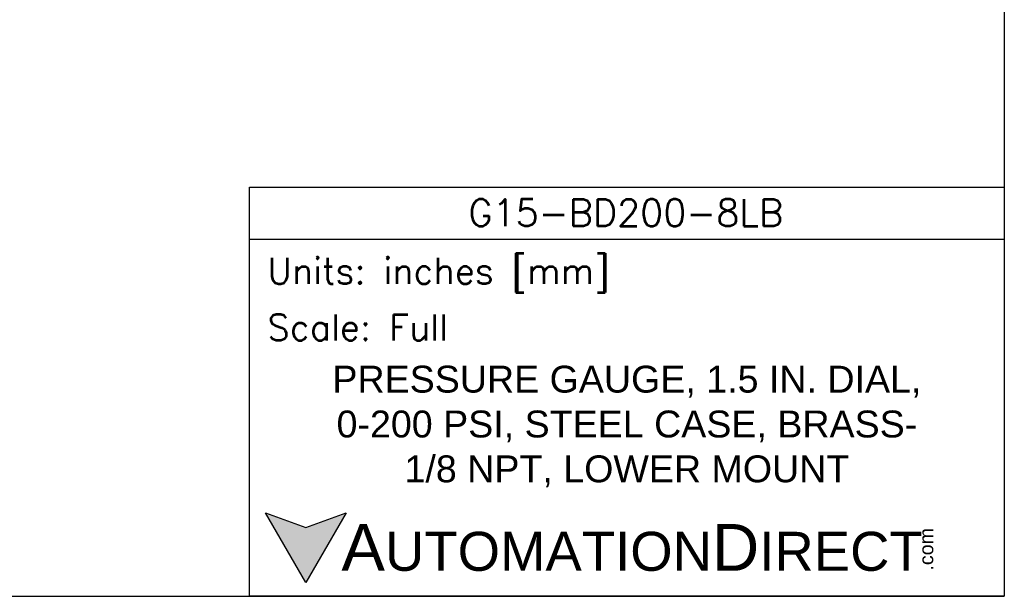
# Model space of a CAD drawing. Extents: x 897.4 to 908.4, y -8.5 to -0.5.
# Tile 6 of 10: x 903.5 to 908.4, y -8.5 to -5.7. Entities that reach past the tile are written whole.
import ezdxf

# ---------------------------------------------------------------- set-up
doc = ezdxf.new("R2010")
doc.units = 0
doc.header["$LTSCALE"] = 0.25
doc.header["$MEASUREMENT"] = 0
doc.layers.get('DEFPOINTS').update_dxf_attribs({"linetype": 'CONTINUOUS'})
doc.layers.add('TEXT', color=140, linetype='CONTINUOUS')
doc.styles.add('\\M+2ABAC\\M+2A6A11', font='txt')
doc.styles.add('ROMANS', font='romans.shx')
doc.styles.get("Standard").update_dxf_attribs({"font": 'romans.shx'})

msp = doc.modelspace()

# ---------------------------------------------------------------- hatches: boundary and pattern name
at = {"layer": 'TEXT'}
msp.add_hatch(color=256, dxfattribs=at).paths.add_polyline_path([(905.133, -8.1187), (904.933, -8.1915), (904.733, -8.1187), (904.933, -8.4651)])

# ---------------------------------------------------------------- linework, layer by layer
at = {"layer": 'DEFPOINTS'}
for p in [(908.4093, -0.5339), (897.4093, -8.5339)]:
    msp.add_line(p, (908.4093, -8.5339), dxfattribs=at)
at = {"layer": 'TEXT'}
msp.add_line((904.6527, -6.7562), (908.4093, -6.7562), dxfattribs=at)
for points in [[(904.6527, -8.5339), (904.6527, -6.4972), (908.4093, -6.4972), (908.4093, -8.5339)], [(905.133, -8.1187), (904.933, -8.4651), (904.733, -8.1187), (904.933, -8.1915)]]:
    msp.add_lwpolyline(points, close=True, dxfattribs=at)

# ---------------------------------------------------------------- texts
at = {"layer": 'TEXT', "linetype": 'Continuous', "insert": (906.5252, -6.6249), "char_height": 0.133917, "width": 2.520783, "attachment_point": 5, "style": 'ROMANS'}
msp.add_mtext('G15-BD200-8LB', dxfattribs=at)
at = {"layer": 'TEXT', "attachment_point": 4}
for s, insert, char_height, width, style in [(' Units: inches [mm]', (904.6527, -6.9361), 0.129473, 3.756615, 'ROMANS'), (' Scale: Full', (904.6527, -7.1951), 0.129473, 3.756615, 'ROMANS'), ('{\\fArial|b0|i0|c0|p34;     \\H1.2x;A\\H0.8333x;UTOMATION\\H1.2x;D\\H0.8333x;IRECT}', (904.733, -8.2919), 0.194209, 3.289838, '\\M+2ABAC\\M+2A6A11')]:
    msp.add_mtext(s, dxfattribs=dict(at, insert=insert, char_height=char_height, width=width, style=style))
at = {"layer": 'TEXT', "linetype": 'Continuous', "insert": (906.531, -7.6887), "char_height": 0.133917, "width": 4.369784, "attachment_point": 5}
msp.add_mtext('{\\fArial|b0|i0|c0|p34;PRESSURE GAUGE, 1.5 IN. DIAL,\\P0-200 PSI, STEEL CASE, BRASS-\\P1/8 NPT, LOWER MOUNT}', dxfattribs=at)
at = {"layer": 'TEXT', "insert": (907.9857, -8.4057), "char_height": 0.069915, "width": 0.207183, "attachment_point": 1, "rotation": 90, "style": '\\M+2ABAC\\M+2A6A11'}
msp.add_mtext('{\\fArial|b0|i0|c0|p34;.com}', dxfattribs=at)

doc.saveas('drawing.dxf')
